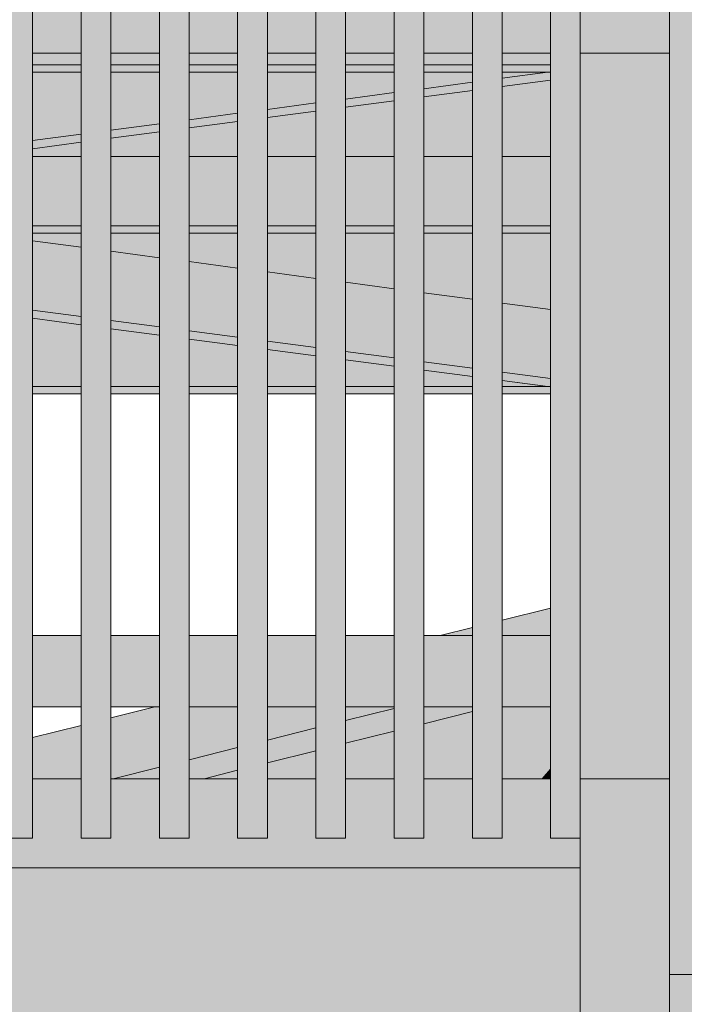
# Model space of a CAD drawing. Header units: millimetres. Extents: x 0 to 1517, y -116 to 725.
# Tile 149 of 256: x 765 to 776, y 290 to 307. Entities that reach past the tile are written whole.
import ezdxf

# ---------------------------------------------------------------- set-up
doc = ezdxf.new("R2010")
doc.units = ezdxf.units.MM
doc.layers.add('Ech.1_100', color=7, linetype='Continuous')
doc.styles.add('tahoma-z-r', font='txt', dxfattribs={"width": 0.704918})
doc.dimstyles.new('ISO-25', dxfattribs={"dimtxt": 2.5, "dimasz": 2.5, "dimexe": 1.25, "dimexo": 0.625, "dimtad": 1, "dimtxsty": 'Standard', "dimcen": 2.5, "dimadec": 0, "dimazin": 0, "dimtfac": 1, "dimtmove": 0, "dimatfit": 3, "dimfxl": 1, "dimarcsym": 0})

# ---------------------------------------------------------------- blocks, each defined once
blk = doc.blocks.new('cw-dimension-symbol2')
at = {"color": 0, "linetype": 'Continuous', "lineweight": -2}
for p, q in [((-0.5, -0.5), (0.5, 0.5)), ((-1, 0), (1, 0))]:
    blk.add_line(p, q, dxfattribs=at)
blk = doc.blocks.new('*D91')
at = {"layer": 'Defpoints', "color": 0}
for p in [(735.971, 334.007), (872.956, 301.823), (872.471, 299.882)]:
    blk.add_point(p, dxfattribs=at)
at = {"layer": 'Ech.1_100', "color": 0, "linetype": 'Continuous', "lineweight": -2}
for p, q in [((735.971, 334.007), (736.602, 336.53)), ((737.038, 335.802), (872.374, 301.968)), ((872.471, 299.882), (873.102, 302.405))]:
    blk.add_line(p, q, dxfattribs=at)
at = {"layer": 'Ech.1_100', "color": 0, "lineweight": -2, "xscale": 0.6000000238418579, "yscale": 0.6000000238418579, "zscale": 0.6000000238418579}
for p, rotation in [((736.456, 335.948), 165.9637565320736), ((872.956, 301.823), 345.9637565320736)]:
    blk.add_blockref('cw-dimension-symbol2', p, dxfattribs=dict(at, rotation=rotation))
at = {"layer": 'Ech.1_100', "color": 7, "linetype": 'Continuous', "lineweight": 5, "insert": (805.252, 321.068), "char_height": 2.5, "attachment_point": 5, "rotation": 345.9638, "style": 'tahoma-z-r'}
blk.add_mtext('14.07', dxfattribs=at)

msp = doc.modelspace()

# ---------------------------------------------------------------- hatches: boundary and pattern name
at = {"layer": 'Ech.1_100', "linetype": 'Continuous', "lineweight": 5, "true_color": 0xeaddd7, "transparency": 33554687}
for points in [[(764.363, 293.15), (764.863, 293.15), (764.863, 316.725), (764.363, 316.85), (764.363, 293.15)], [(765.68, 293.15), (766.18, 293.15), (766.18, 316.396), (765.68, 316.521), (765.68, 293.15)], [(766.997, 293.15), (767.497, 293.15), (767.497, 316.067), (766.997, 316.192), (766.997, 293.15)], [(768.313, 293.15), (768.813, 293.15), (768.813, 315.737), (768.313, 315.862), (768.313, 293.15)], [(769.63, 293.15), (770.13, 293.15), (770.13, 315.408), (769.63, 315.533), (769.63, 293.15)], [(770.947, 293.15), (771.447, 293.15), (771.447, 315.079), (770.947, 315.204), (770.947, 293.15)], [(772.263, 293.15), (772.763, 293.15), (772.763, 314.75), (772.263, 314.875), (772.263, 293.15)], [(773.58, 293.15), (774.08, 293.15), (774.08, 314.421), (773.58, 314.546), (773.58, 293.15)], [(775.58, 290.857), (776.08, 290.857), (776.08, 313.921), (775.58, 314.046), (775.58, 290.857)]]:
    msp.add_hatch(color=254, dxfattribs=at).paths.add_polyline_path(points)
at = {"layer": 'Ech.1_100', "linetype": 'Continuous', "lineweight": 5, "true_color": 0xd4c4b3, "transparency": 33554687}
for points in [[(764.863, 306.357), (765.68, 306.357), (765.68, 307.557), (764.863, 307.557), (764.863, 306.357)], [(766.18, 306.357), (766.997, 306.357), (766.997, 307.557), (766.18, 307.557), (766.18, 306.357)], [(767.497, 306.357), (768.313, 306.357), (768.313, 307.557), (767.497, 307.557), (767.497, 306.357)], [(768.813, 306.357), (769.63, 306.357), (769.63, 307.557), (768.813, 307.557), (768.813, 306.357)], [(770.13, 306.357), (770.947, 306.357), (770.947, 307.557), (770.13, 307.557), (770.13, 306.357)], [(771.447, 306.357), (772.263, 306.357), (772.263, 307.557), (771.447, 307.557), (771.447, 306.357)], [(773.58, 307.557), (772.763, 307.557), (772.763, 306.357), (773.58, 306.357), (773.58, 307.557)], [(775.58, 307.557), (774.08, 307.557), (774.08, 306.357), (775.58, 306.357), (775.58, 307.557)], [(765.68, 296.557), (764.863, 296.557), (764.863, 295.357), (765.68, 295.357), (765.68, 296.557)], [(766.997, 296.557), (766.18, 296.557), (766.18, 295.357), (766.997, 295.357), (766.997, 296.557)], [(768.313, 296.557), (767.497, 296.557), (767.497, 295.357), (768.313, 295.357), (768.313, 296.557)], [(769.63, 296.557), (768.813, 296.557), (768.813, 295.357), (769.63, 295.357), (769.63, 296.557)], [(770.947, 296.557), (770.13, 296.557), (770.13, 295.357), (770.947, 295.357), (770.947, 296.557)], [(771.447, 295.357), (772.263, 295.357), (772.263, 296.557), (771.447, 296.557), (771.447, 295.357)], [(773.58, 296.557), (772.763, 296.557), (772.763, 295.357), (773.58, 295.357), (773.58, 296.557)]]:
    msp.add_hatch(color=9, dxfattribs=at).paths.add_polyline_path(points)
at = {"layer": 'Ech.1_100', "linetype": 'Continuous', "lineweight": 5, "true_color": 0xe0d1b3, "transparency": 33554687}
for points in [[(764.863, 306.161), (765.68, 306.161), (765.68, 306.357), (764.863, 306.357), (764.863, 306.161)], [(766.18, 306.161), (766.997, 306.161), (766.997, 306.357), (766.18, 306.357), (766.18, 306.161)], [(767.497, 306.161), (768.313, 306.161), (768.313, 306.357), (767.497, 306.357), (767.497, 306.161)], [(768.813, 306.161), (769.63, 306.161), (769.63, 306.357), (768.813, 306.357), (768.813, 306.161)], [(770.13, 306.161), (770.947, 306.161), (770.947, 306.357), (770.13, 306.357), (770.13, 306.161)], [(771.447, 306.161), (772.263, 306.161), (772.263, 306.357), (771.447, 306.357), (771.447, 306.161)], [(772.763, 306.161), (773.58, 306.161), (773.58, 306.357), (772.763, 306.357), (772.763, 306.161)], [(764.863, 306.039), (765.68, 306.039), (765.68, 306.161), (764.863, 306.161), (764.863, 306.039)], [(766.18, 306.039), (766.997, 306.039), (766.997, 306.161), (766.18, 306.161), (766.18, 306.039)], [(767.497, 306.039), (768.313, 306.039), (768.313, 306.161), (767.497, 306.161), (767.497, 306.039)], [(768.813, 306.039), (769.63, 306.039), (769.63, 306.161), (768.813, 306.161), (768.813, 306.039)], [(770.13, 306.039), (770.947, 306.039), (770.947, 306.161), (770.13, 306.161), (770.13, 306.039)], [(771.447, 306.039), (772.263, 306.039), (772.263, 306.161), (771.447, 306.161), (771.447, 306.039)], [(772.763, 306.039), (773.58, 306.039), (773.58, 306.161), (772.763, 306.161), (772.763, 306.039)], [(764.863, 303.456), (765.68, 303.456), (765.68, 304.619), (764.863, 304.619), (764.863, 303.456)], [(766.18, 303.456), (766.997, 303.456), (766.997, 304.619), (766.18, 304.619), (766.18, 303.456)], [(767.497, 303.456), (768.313, 303.456), (768.313, 304.619), (767.497, 304.619), (767.497, 303.456)], [(768.813, 303.456), (769.63, 303.456), (769.63, 304.619), (768.813, 304.619), (768.813, 303.456)], [(770.13, 303.456), (770.947, 303.456), (770.947, 304.619), (770.13, 304.619), (770.13, 303.456)], [(771.447, 303.456), (772.263, 303.456), (772.263, 304.619), (771.447, 304.619), (771.447, 303.456)], [(772.763, 303.456), (773.58, 303.456), (773.58, 304.619), (772.763, 304.619), (772.763, 303.456)], [(764.863, 303.333), (765.68, 303.333), (765.68, 303.456), (764.863, 303.456), (764.863, 303.333)], [(766.18, 303.333), (766.997, 303.333), (766.997, 303.456), (766.18, 303.456), (766.18, 303.333)], [(767.497, 303.333), (768.313, 303.333), (768.313, 303.456), (767.497, 303.456), (767.497, 303.333)], [(768.813, 303.333), (769.63, 303.333), (769.63, 303.456), (768.813, 303.456), (768.813, 303.333)], [(770.13, 303.333), (770.947, 303.333), (770.947, 303.456), (770.13, 303.456), (770.13, 303.333)], [(771.447, 303.333), (772.263, 303.333), (772.263, 303.456), (771.447, 303.456), (771.447, 303.333)], [(772.763, 303.333), (773.58, 303.333), (773.58, 303.456), (772.763, 303.456), (772.763, 303.333)], [(764.863, 300.751), (765.68, 300.751), (765.68, 301.789), (764.863, 301.898), (764.863, 300.751)], [(766.18, 300.751), (766.997, 300.751), (766.997, 301.615), (766.18, 301.723), (766.18, 300.751)], [(767.497, 300.751), (768.313, 300.751), (768.313, 301.441), (767.497, 301.549), (767.497, 300.751)], [(768.813, 300.751), (769.63, 300.751), (769.63, 301.267), (768.813, 301.375), (768.813, 300.751)], [(770.13, 300.751), (770.947, 300.751), (770.947, 301.092), (770.13, 301.2), (770.13, 300.751)], [(771.447, 300.751), (772.263, 300.751), (772.263, 300.918), (771.447, 301.026), (771.447, 300.751)], [(764.863, 300.628), (765.68, 300.628), (765.68, 300.751), (764.863, 300.751), (764.863, 300.628)], [(766.18, 300.628), (766.997, 300.628), (766.997, 300.751), (766.18, 300.751), (766.18, 300.628)], [(767.497, 300.628), (768.313, 300.628), (768.313, 300.751), (767.497, 300.751), (767.497, 300.628)], [(768.813, 300.628), (769.63, 300.628), (769.63, 300.751), (768.813, 300.751), (768.813, 300.628)], [(770.13, 300.628), (770.947, 300.628), (770.947, 300.751), (770.13, 300.751), (770.13, 300.628)], [(771.447, 300.628), (772.263, 300.628), (772.263, 300.751), (771.447, 300.751), (771.447, 300.628)], [(772.763, 300.751), (773.526, 300.751), (772.763, 300.852), (772.763, 300.751)], [(772.763, 300.628), (773.58, 300.628), (773.58, 300.75), (773.536, 300.75), (773.526, 300.751), (772.763, 300.751), (772.763, 300.628)]]:
    msp.add_hatch(color=254, dxfattribs=at).paths.add_polyline_path(points)
at = {"layer": 'Ech.1_100', "linetype": 'Continuous', "lineweight": 5, "true_color": 0xe0c8b3, "transparency": 33554687}
msp.add_hatch(color=9, dxfattribs=at).paths.add_polyline_path([(774.08, 294.15), (775.58, 294.15), (775.58, 306.357), (774.08, 306.357), (774.08, 294.15)])
at = {"layer": 'Ech.1_100', "linetype": 'Continuous', "lineweight": 5, "true_color": 0xe0d9d1, "transparency": 33554687}
for points in [[(765.68, 306.039), (764.863, 306.039), (764.863, 304.891), (765.68, 304.999), (765.68, 306.039)], [(766.997, 306.039), (766.18, 306.039), (766.18, 305.065), (766.997, 305.173), (766.997, 306.039)], [(768.313, 306.039), (767.497, 306.039), (767.497, 305.239), (768.313, 305.347), (768.313, 306.039)], [(769.63, 306.039), (768.813, 306.039), (768.813, 305.413), (769.63, 305.522), (769.63, 306.039)], [(770.947, 306.039), (770.13, 306.039), (770.13, 305.588), (770.947, 305.696), (770.947, 306.039)], [(772.263, 306.039), (771.447, 306.039), (771.447, 305.762), (772.263, 305.87), (772.263, 306.039)], [(773.58, 306.039), (773.536, 306.039), (772.763, 305.936), (772.763, 305.798), (773.58, 305.906), (773.58, 306.039)], [(773.536, 306.039), (772.763, 306.039), (772.763, 305.936), (773.536, 306.039)], [(771.447, 305.624), (772.263, 305.732), (772.263, 305.87), (771.447, 305.762), (771.447, 305.624)], [(770.947, 305.696), (770.13, 305.588), (770.13, 305.45), (770.947, 305.558), (770.947, 305.696)], [(768.813, 305.275), (769.63, 305.383), (769.63, 305.522), (768.813, 305.413), (768.813, 305.275)], [(768.313, 305.347), (767.497, 305.239), (767.497, 305.101), (768.313, 305.209), (768.313, 305.347)], [(766.18, 304.927), (766.997, 305.035), (766.997, 305.173), (766.18, 305.065), (766.18, 304.927)], [(764.863, 304.752), (765.68, 304.861), (765.68, 304.999), (764.863, 304.891), (764.863, 304.752)], [(765.68, 303.092), (764.863, 303.2), (764.863, 302.036), (765.68, 301.928), (765.68, 303.092)], [(766.18, 301.861), (766.997, 301.753), (766.997, 302.918), (766.18, 303.026), (766.18, 301.861)], [(768.313, 302.743), (767.497, 302.851), (767.497, 301.687), (768.313, 301.579), (768.313, 302.743)], [(769.63, 302.569), (768.813, 302.677), (768.813, 301.513), (769.63, 301.405), (769.63, 302.569)], [(770.947, 302.395), (770.13, 302.503), (770.13, 301.339), (770.947, 301.23), (770.947, 302.395)], [(772.263, 302.22), (771.447, 302.328), (771.447, 301.164), (772.263, 301.056), (772.263, 302.22)], [(773.58, 302.046), (772.763, 302.154), (772.763, 300.99), (773.58, 300.882), (773.58, 302.046)], [(764.863, 301.898), (765.68, 301.789), (765.68, 301.928), (764.863, 302.036), (764.863, 301.898)], [(766.18, 301.723), (766.997, 301.615), (766.997, 301.753), (766.18, 301.861), (766.18, 301.723)], [(768.313, 301.579), (767.497, 301.687), (767.497, 301.549), (768.313, 301.441), (768.313, 301.579)], [(768.813, 301.375), (769.63, 301.267), (769.63, 301.405), (768.813, 301.513), (768.813, 301.375)], [(770.13, 301.2), (770.947, 301.092), (770.947, 301.23), (770.13, 301.339), (770.13, 301.2)], [(771.447, 301.026), (772.263, 300.918), (772.263, 301.056), (771.447, 301.164), (771.447, 301.026)], [(773.536, 300.75), (773.58, 300.75), (773.58, 300.882), (772.763, 300.99), (772.763, 300.852), (773.536, 300.75)]]:
    msp.add_hatch(color=254, dxfattribs=at).paths.add_polyline_path(points)
at = {"layer": 'Ech.1_100', "linetype": 'Continuous', "lineweight": 5, "true_color": 0xe6f1fc, "transparency": 33554687}
for points in [[(772.763, 304.619), (773.58, 304.619), (773.58, 305.906), (772.763, 305.798), (772.763, 304.619)], [(771.447, 304.619), (772.263, 304.619), (772.263, 305.732), (771.447, 305.624), (771.447, 304.619)], [(770.13, 304.619), (770.947, 304.619), (770.947, 305.558), (770.13, 305.45), (770.13, 304.619)], [(768.813, 304.619), (769.63, 304.619), (769.63, 305.383), (768.813, 305.275), (768.813, 304.619)], [(767.497, 304.619), (768.313, 304.619), (768.313, 305.209), (767.497, 305.101), (767.497, 304.619)], [(766.18, 304.619), (766.997, 304.619), (766.997, 305.035), (766.18, 304.927), (766.18, 304.619)], [(764.863, 304.619), (765.68, 304.619), (765.68, 304.861), (764.863, 304.752), (764.863, 304.619)], [(765.68, 303.333), (764.863, 303.333), (764.863, 303.2), (765.68, 303.092), (765.68, 303.333)], [(766.997, 303.333), (766.18, 303.333), (766.18, 303.026), (766.997, 302.918), (766.997, 303.333)], [(768.313, 303.333), (767.497, 303.333), (767.497, 302.851), (768.313, 302.743), (768.313, 303.333)], [(769.63, 303.333), (768.813, 303.333), (768.813, 302.677), (769.63, 302.569), (769.63, 303.333)], [(770.947, 303.333), (770.13, 303.333), (770.13, 302.503), (770.947, 302.395), (770.947, 303.333)], [(772.263, 303.333), (771.447, 303.333), (771.447, 302.328), (772.263, 302.22), (772.263, 303.333)], [(773.58, 303.333), (772.763, 303.333), (772.763, 302.154), (773.58, 302.046), (773.58, 303.333)]]:
    msp.add_hatch(color=7, dxfattribs=at).paths.add_polyline_path(points)
at = {"layer": 'Ech.1_100', "linetype": 'Continuous', "lineweight": 5, "true_color": 0xddd7ea, "transparency": 33554687}
for points in [[(772.763, 296.557), (773.58, 296.557), (773.58, 297.022), (772.763, 296.818), (772.763, 296.557)], [(771.722, 296.557), (772.263, 296.557), (772.263, 296.693), (771.722, 296.557)], [(766.997, 295.357), (766.922, 295.357), (766.18, 295.172), (766.18, 294.15), (766.218, 294.15), (766.997, 294.345), (766.997, 295.357)], [(768.313, 295.357), (767.497, 295.357), (767.497, 294.47), (768.313, 294.674), (768.313, 295.357)], [(769.63, 295.357), (768.813, 295.357), (768.813, 294.799), (769.63, 295.003), (769.63, 295.357)], [(770.947, 295.357), (770.13, 295.357), (770.13, 295.128), (770.947, 295.333), (770.947, 295.357)], [(770.13, 294.745), (770.947, 294.949), (770.947, 295.333), (770.13, 295.128), (770.13, 294.745)], [(772.263, 295.357), (771.447, 295.357), (771.447, 295.074), (772.263, 295.278), (772.263, 295.357)], [(764.863, 294.15), (765.68, 294.15), (765.68, 295.047), (764.863, 294.843), (764.863, 294.15)], [(768.813, 294.416), (769.63, 294.62), (769.63, 295.003), (768.813, 294.799), (768.813, 294.416)], [(767.497, 294.15), (767.752, 294.15), (768.313, 294.291), (768.313, 294.674), (767.497, 294.47), (767.497, 294.15)], [(766.218, 294.15), (766.997, 294.15), (766.997, 294.345), (766.218, 294.15)]]:
    msp.add_hatch(color=254, dxfattribs=at).paths.add_polyline_path(points)
at = {"layer": 'Ech.1_100', "linetype": 'Continuous', "lineweight": 5, "true_color": 0xf7e0b3, "transparency": 33554687}
for points in [[(771.447, 294.15), (772.263, 294.15), (772.263, 295.278), (771.447, 295.074), (771.447, 294.15)], [(773.58, 295.357), (772.763, 295.357), (772.763, 294.15), (773.436, 294.15), (773.58, 294.309), (773.58, 295.357)], [(770.13, 294.15), (770.947, 294.15), (770.947, 294.949), (770.13, 294.745), (770.13, 294.15)], [(768.813, 294.15), (769.63, 294.15), (769.63, 294.62), (768.813, 294.416), (768.813, 294.15)], [(767.752, 294.15), (768.313, 294.15), (768.313, 294.291), (767.752, 294.15)]]:
    msp.add_hatch(color=254, dxfattribs=at).paths.add_polyline_path(points)
at = {"layer": 'Ech.1_100', "linetype": 'Continuous', "lineweight": 5, "true_color": 0xf7d1b3, "transparency": 33554687}
msp.add_hatch(color=254, dxfattribs=at).paths.add_polyline_path([(773.436, 294.15), (773.58, 294.15), (773.58, 294.309), (773.436, 294.15)])
at = {"layer": 'Ech.1_100', "linetype": 'Continuous', "lineweight": 5, "true_color": 0xdcdcdc, "transparency": 33554687}
for points in [[(734.08, 292.65), (774.08, 292.65), (774.08, 293.15), (773.58, 293.15), (773.58, 294.15), (772.763, 294.15), (772.763, 293.15), (772.263, 293.15), (772.263, 294.15), (771.447, 294.15), (771.447, 293.15), (770.947, 293.15), (770.947, 294.15), (770.13, 294.15), (770.13, 293.15), (769.63, 293.15), (769.63, 294.15), (768.813, 294.15), (768.813, 293.15), (768.313, 293.15), (768.313, 294.15), (767.497, 294.15), (767.497, 293.15), (766.997, 293.15), (766.997, 294.15), (766.18, 294.15), (766.18, 293.15), (765.68, 293.15), (765.68, 294.15), (764.863, 294.15), (764.863, 293.15), (764.363, 293.15), (764.363, 294.15), (763.547, 294.15), (763.547, 293.15), (763.047, 293.15), (763.047, 294.15), (762.23, 294.15), (762.23, 293.15), (761.73, 293.15), (761.73, 294.15), (760.913, 294.15), (760.913, 293.15), (760.413, 293.15), (760.413, 294.15), (759.597, 294.15), (759.597, 293.15), (759.097, 293.15), (759.097, 294.15), (758.28, 294.15), (758.28, 293.15), (757.78, 293.15), (757.78, 294.15), (756.963, 294.15), (756.963, 293.15), (756.463, 293.15), (756.463, 294.15), (755.647, 294.15), (755.647, 293.15), (755.147, 293.15), (755.147, 294.15), (754.33, 294.15), (754.33, 293.15), (753.83, 293.15), (753.83, 294.15), (753.013, 294.15), (753.013, 293.15), (752.513, 293.15), (752.513, 294.15), (751.697, 294.15), (751.697, 293.15), (751.197, 293.15), (751.197, 294.15), (750.38, 294.15), (750.38, 293.15), (749.88, 293.15), (749.88, 294.15), (749.063, 294.15), (749.063, 293.15), (748.563, 293.15), (748.563, 294.15), (747.747, 294.15), (747.747, 293.15), (747.247, 293.15), (747.247, 294.15), (746.43, 294.15), (746.43, 293.15), (745.93, 293.15), (745.93, 294.15), (745.113, 294.15), (745.113, 293.15), (744.613, 293.15), (744.613, 294.15), (743.797, 294.15), (743.797, 293.15), (743.297, 293.15), (743.297, 294.15), (742.48, 294.15), (742.48, 293.15), (741.98, 293.15), (741.98, 294.15), (741.163, 294.15), (741.163, 293.15), (740.663, 293.15), (740.663, 294.15), (739.847, 294.15), (739.847, 293.15), (739.347, 293.15), (739.347, 294.15), (738.53, 294.15), (738.53, 293.15), (738.03, 293.15), (738.03, 294.15), (737.213, 294.15), (737.213, 293.15), (736.713, 293.15), (736.713, 294.15), (735.897, 294.15), (735.897, 293.15), (735.397, 293.15), (735.397, 294.15), (734.58, 294.15), (734.58, 293.15), (734.08, 293.15), (734.08, 292.65)], [(775.58, 294.15), (774.08, 294.15), (774.08, 257.357), (775.58, 257.357), (775.58, 294.15)], [(775.58, 289.857), (824.08, 289.857), (824.08, 291.357), (823.78, 291.357), (823.78, 290.857), (823.28, 290.857), (823.28, 291.357), (822.455, 291.357), (822.455, 290.857), (821.955, 290.857), (821.955, 291.357), (821.13, 291.357), (821.13, 290.857), (820.63, 290.857), (820.63, 291.357), (819.805, 291.357), (819.805, 290.857), (819.305, 290.857), (819.305, 291.357), (818.48, 291.357), (818.48, 290.857), (817.98, 290.857), (817.98, 291.357), (817.155, 291.357), (817.155, 290.857), (816.655, 290.857), (816.655, 291.357), (815.83, 291.357), (815.83, 290.857), (815.33, 290.857), (815.33, 291.357), (814.505, 291.357), (814.505, 290.857), (814.005, 290.857), (814.005, 291.357), (813.18, 291.357), (813.18, 290.857), (812.68, 290.857), (812.68, 291.357), (811.855, 291.357), (811.855, 290.857), (811.355, 290.857), (811.355, 291.357), (810.53, 291.357), (810.53, 290.857), (810.03, 290.857), (810.03, 291.357), (809.205, 291.357), (809.205, 290.857), (808.705, 290.857), (808.705, 291.357), (807.88, 291.357), (807.88, 290.857), (807.38, 290.857), (807.38, 291.357), (806.555, 291.357), (806.555, 290.857), (806.055, 290.857), (806.055, 291.357), (805.23, 291.357), (805.23, 290.857), (804.73, 290.857), (804.73, 291.357), (803.905, 291.357), (803.905, 290.857), (803.405, 290.857), (803.405, 291.357), (802.58, 291.357), (802.58, 290.857), (802.08, 290.857), (802.08, 291.357), (801.255, 291.357), (801.255, 290.857), (800.755, 290.857), (800.755, 291.357), (799.93, 291.357), (799.93, 290.857), (799.43, 290.857), (799.43, 291.357), (798.605, 291.357), (798.605, 290.857), (798.105, 290.857), (798.105, 291.357), (797.28, 291.357), (797.28, 290.857), (796.78, 290.857), (796.78, 291.357), (795.955, 291.357), (795.955, 290.857), (795.455, 290.857), (795.455, 291.357), (794.63, 291.357), (794.63, 290.857), (794.13, 290.857), (794.13, 291.357), (793.305, 291.357), (793.305, 290.857), (792.805, 290.857), (792.805, 291.357), (791.98, 291.357), (791.98, 290.857), (791.48, 290.857), (791.48, 291.357), (790.655, 291.357), (790.655, 290.857), (790.155, 290.857), (790.155, 291.357), (789.33, 291.357), (789.33, 290.857), (788.83, 290.857), (788.83, 291.357), (788.005, 291.357), (788.005, 290.857), (787.505, 290.857), (787.505, 291.357), (786.68, 291.357), (786.68, 290.857), (786.18, 290.857), (786.18, 291.357), (785.355, 291.357), (785.355, 290.857), (784.855, 290.857), (784.855, 291.357), (784.03, 291.357), (784.03, 290.857), (783.53, 290.857), (783.53, 291.357), (782.705, 291.357), (782.705, 290.857), (782.205, 290.857), (782.205, 291.357), (781.38, 291.357), (781.38, 290.857), (780.88, 290.857), (780.88, 291.357), (780.055, 291.357), (780.055, 290.857), (779.555, 290.857), (779.555, 291.357), (778.73, 291.357), (778.73, 290.857), (778.23, 290.857), (778.23, 291.357), (777.405, 291.357), (777.405, 290.857), (776.905, 290.857), (776.905, 291.357), (776.08, 291.357), (776.08, 290.857), (775.58, 290.857), (775.58, 289.857)]]:
    msp.add_hatch(color=254, dxfattribs=at).paths.add_polyline_path(points)
at = {"layer": 'Ech.1_100', "linetype": 'Continuous', "lineweight": 5, "true_color": 0xf8f8f8, "transparency": 33554687}
msp.add_hatch(color=7, dxfattribs=at).paths.add_polyline_path([(774.08, 292.65), (734.08, 292.65), (734.08, 257.357), (774.08, 257.357), (774.08, 292.65)])

# ---------------------------------------------------------------- linework, layer by layer
at = {"layer": 'Ech.1_100', "color": 7, "linetype": 'Continuous', "lineweight": 5}
for points in [[(764.363, 293.15), (764.863, 293.15), (764.863, 316.725), (764.363, 316.85), (764.363, 293.15)], [(765.68, 293.15), (766.18, 293.15), (766.18, 316.396), (765.68, 316.521), (765.68, 293.15)], [(766.997, 293.15), (767.497, 293.15), (767.497, 316.067), (766.997, 316.192), (766.997, 293.15)], [(768.313, 293.15), (768.813, 293.15), (768.813, 315.737), (768.313, 315.862), (768.313, 293.15)], [(769.63, 293.15), (770.13, 293.15), (770.13, 315.408), (769.63, 315.533), (769.63, 293.15)], [(770.947, 293.15), (771.447, 293.15), (771.447, 315.079), (770.947, 315.204), (770.947, 293.15)], [(772.263, 293.15), (772.763, 293.15), (772.763, 314.75), (772.263, 314.875), (772.263, 293.15)], [(773.58, 293.15), (774.08, 293.15), (774.08, 314.421), (773.58, 314.546), (773.58, 293.15)], [(775.58, 290.857), (776.08, 290.857), (776.08, 313.921), (775.58, 314.046), (775.58, 290.857)], [(764.863, 306.357), (765.68, 306.357), (765.68, 307.557), (764.863, 307.557), (764.863, 306.357)], [(766.18, 306.357), (766.997, 306.357), (766.997, 307.557), (766.18, 307.557), (766.18, 306.357)], [(767.497, 306.357), (768.313, 306.357), (768.313, 307.557), (767.497, 307.557), (767.497, 306.357)], [(768.813, 306.357), (769.63, 306.357), (769.63, 307.557), (768.813, 307.557), (768.813, 306.357)], [(770.13, 306.357), (770.947, 306.357), (770.947, 307.557), (770.13, 307.557), (770.13, 306.357)], [(771.447, 306.357), (772.263, 306.357), (772.263, 307.557), (771.447, 307.557), (771.447, 306.357)], [(773.58, 307.557), (772.763, 307.557), (772.763, 306.357), (773.58, 306.357), (773.58, 307.557)], [(775.58, 307.557), (774.08, 307.557), (774.08, 306.357), (775.58, 306.357), (775.58, 307.557)], [(764.863, 306.161), (765.68, 306.161), (765.68, 306.357), (764.863, 306.357), (764.863, 306.161)], [(766.18, 306.161), (766.997, 306.161), (766.997, 306.357), (766.18, 306.357), (766.18, 306.161)], [(767.497, 306.161), (768.313, 306.161), (768.313, 306.357), (767.497, 306.357), (767.497, 306.161)], [(768.813, 306.161), (769.63, 306.161), (769.63, 306.357), (768.813, 306.357), (768.813, 306.161)], [(770.13, 306.161), (770.947, 306.161), (770.947, 306.357), (770.13, 306.357), (770.13, 306.161)], [(771.447, 306.161), (772.263, 306.161), (772.263, 306.357), (771.447, 306.357), (771.447, 306.161)], [(772.763, 306.161), (773.58, 306.161), (773.58, 306.357), (772.763, 306.357), (772.763, 306.161)], [(774.08, 294.15), (775.58, 294.15), (775.58, 306.357), (774.08, 306.357), (774.08, 294.15)], [(764.863, 306.039), (765.68, 306.039), (765.68, 306.161), (764.863, 306.161), (764.863, 306.039)], [(766.18, 306.039), (766.997, 306.039), (766.997, 306.161), (766.18, 306.161), (766.18, 306.039)], [(767.497, 306.039), (768.313, 306.039), (768.313, 306.161), (767.497, 306.161), (767.497, 306.039)], [(768.813, 306.039), (769.63, 306.039), (769.63, 306.161), (768.813, 306.161), (768.813, 306.039)], [(770.13, 306.039), (770.947, 306.039), (770.947, 306.161), (770.13, 306.161), (770.13, 306.039)], [(771.447, 306.039), (772.263, 306.039), (772.263, 306.161), (771.447, 306.161), (771.447, 306.039)], [(772.763, 306.039), (773.58, 306.039), (773.58, 306.161), (772.763, 306.161), (772.763, 306.039)], [(765.68, 306.039), (764.863, 306.039), (764.863, 304.891), (765.68, 304.999), (765.68, 306.039)], [(766.997, 306.039), (766.18, 306.039), (766.18, 305.065), (766.997, 305.173), (766.997, 306.039)], [(768.313, 306.039), (767.497, 306.039), (767.497, 305.239), (768.313, 305.347), (768.313, 306.039)], [(769.63, 306.039), (768.813, 306.039), (768.813, 305.413), (769.63, 305.522), (769.63, 306.039)], [(770.947, 306.039), (770.13, 306.039), (770.13, 305.588), (770.947, 305.696), (770.947, 306.039)], [(772.263, 306.039), (771.447, 306.039), (771.447, 305.762), (772.263, 305.87), (772.263, 306.039)], [(773.58, 306.039), (773.536, 306.039), (772.763, 305.936), (772.763, 305.798), (773.58, 305.906), (773.58, 306.039)], [(773.536, 306.039), (772.763, 306.039), (772.763, 305.936), (773.536, 306.039)], [(772.763, 304.619), (773.58, 304.619), (773.58, 305.906), (772.763, 305.798), (772.763, 304.619)], [(771.447, 305.624), (772.263, 305.732), (772.263, 305.87), (771.447, 305.762), (771.447, 305.624)], [(771.447, 304.619), (772.263, 304.619), (772.263, 305.732), (771.447, 305.624), (771.447, 304.619)], [(770.947, 305.696), (770.13, 305.588), (770.13, 305.45), (770.947, 305.558), (770.947, 305.696)], [(770.13, 304.619), (770.947, 304.619), (770.947, 305.558), (770.13, 305.45), (770.13, 304.619)], [(768.813, 305.275), (769.63, 305.383), (769.63, 305.522), (768.813, 305.413), (768.813, 305.275)], [(768.813, 304.619), (769.63, 304.619), (769.63, 305.383), (768.813, 305.275), (768.813, 304.619)], [(768.313, 305.347), (767.497, 305.239), (767.497, 305.101), (768.313, 305.209), (768.313, 305.347)], [(766.18, 304.927), (766.997, 305.035), (766.997, 305.173), (766.18, 305.065), (766.18, 304.927)], [(767.497, 304.619), (768.313, 304.619), (768.313, 305.209), (767.497, 305.101), (767.497, 304.619)], [(764.863, 304.752), (765.68, 304.861), (765.68, 304.999), (764.863, 304.891), (764.863, 304.752)], [(766.18, 304.619), (766.997, 304.619), (766.997, 305.035), (766.18, 304.927), (766.18, 304.619)], [(764.863, 304.619), (765.68, 304.619), (765.68, 304.861), (764.863, 304.752), (764.863, 304.619)], [(764.863, 303.456), (765.68, 303.456), (765.68, 304.619), (764.863, 304.619), (764.863, 303.456)], [(766.18, 303.456), (766.997, 303.456), (766.997, 304.619), (766.18, 304.619), (766.18, 303.456)], [(767.497, 303.456), (768.313, 303.456), (768.313, 304.619), (767.497, 304.619), (767.497, 303.456)], [(768.813, 303.456), (769.63, 303.456), (769.63, 304.619), (768.813, 304.619), (768.813, 303.456)], [(770.13, 303.456), (770.947, 303.456), (770.947, 304.619), (770.13, 304.619), (770.13, 303.456)], [(771.447, 303.456), (772.263, 303.456), (772.263, 304.619), (771.447, 304.619), (771.447, 303.456)], [(772.763, 303.456), (773.58, 303.456), (773.58, 304.619), (772.763, 304.619), (772.763, 303.456)], [(764.863, 303.333), (765.68, 303.333), (765.68, 303.456), (764.863, 303.456), (764.863, 303.333)], [(766.18, 303.333), (766.997, 303.333), (766.997, 303.456), (766.18, 303.456), (766.18, 303.333)], [(767.497, 303.333), (768.313, 303.333), (768.313, 303.456), (767.497, 303.456), (767.497, 303.333)], [(768.813, 303.333), (769.63, 303.333), (769.63, 303.456), (768.813, 303.456), (768.813, 303.333)], [(770.13, 303.333), (770.947, 303.333), (770.947, 303.456), (770.13, 303.456), (770.13, 303.333)], [(771.447, 303.333), (772.263, 303.333), (772.263, 303.456), (771.447, 303.456), (771.447, 303.333)], [(772.763, 303.333), (773.58, 303.333), (773.58, 303.456), (772.763, 303.456), (772.763, 303.333)], [(765.68, 303.333), (764.863, 303.333), (764.863, 303.2), (765.68, 303.092), (765.68, 303.333)], [(766.997, 303.333), (766.18, 303.333), (766.18, 303.026), (766.997, 302.918), (766.997, 303.333)], [(768.313, 303.333), (767.497, 303.333), (767.497, 302.851), (768.313, 302.743), (768.313, 303.333)], [(769.63, 303.333), (768.813, 303.333), (768.813, 302.677), (769.63, 302.569), (769.63, 303.333)], [(770.947, 303.333), (770.13, 303.333), (770.13, 302.503), (770.947, 302.395), (770.947, 303.333)], [(772.263, 303.333), (771.447, 303.333), (771.447, 302.328), (772.263, 302.22), (772.263, 303.333)], [(773.58, 303.333), (772.763, 303.333), (772.763, 302.154), (773.58, 302.046), (773.58, 303.333)], [(765.68, 303.092), (764.863, 303.2), (764.863, 302.036), (765.68, 301.928), (765.68, 303.092)], [(766.18, 301.861), (766.997, 301.753), (766.997, 302.918), (766.18, 303.026), (766.18, 301.861)], [(768.313, 302.743), (767.497, 302.851), (767.497, 301.687), (768.313, 301.579), (768.313, 302.743)], [(769.63, 302.569), (768.813, 302.677), (768.813, 301.513), (769.63, 301.405), (769.63, 302.569)], [(770.947, 302.395), (770.13, 302.503), (770.13, 301.339), (770.947, 301.23), (770.947, 302.395)], [(772.263, 302.22), (771.447, 302.328), (771.447, 301.164), (772.263, 301.056), (772.263, 302.22)], [(773.58, 302.046), (772.763, 302.154), (772.763, 300.99), (773.58, 300.882), (773.58, 302.046)], [(764.863, 301.898), (765.68, 301.789), (765.68, 301.928), (764.863, 302.036), (764.863, 301.898)], [(764.863, 300.751), (765.68, 300.751), (765.68, 301.789), (764.863, 301.898), (764.863, 300.751)], [(766.18, 301.723), (766.997, 301.615), (766.997, 301.753), (766.18, 301.861), (766.18, 301.723)], [(766.18, 300.751), (766.997, 300.751), (766.997, 301.615), (766.18, 301.723), (766.18, 300.751)], [(768.313, 301.579), (767.497, 301.687), (767.497, 301.549), (768.313, 301.441), (768.313, 301.579)], [(767.497, 300.751), (768.313, 300.751), (768.313, 301.441), (767.497, 301.549), (767.497, 300.751)], [(768.813, 301.375), (769.63, 301.267), (769.63, 301.405), (768.813, 301.513), (768.813, 301.375)], [(768.813, 300.751), (769.63, 300.751), (769.63, 301.267), (768.813, 301.375), (768.813, 300.751)], [(770.13, 301.2), (770.947, 301.092), (770.947, 301.23), (770.13, 301.339), (770.13, 301.2)], [(770.13, 300.751), (770.947, 300.751), (770.947, 301.092), (770.13, 301.2), (770.13, 300.751)], [(771.447, 301.026), (772.263, 300.918), (772.263, 301.056), (771.447, 301.164), (771.447, 301.026)], [(771.447, 300.751), (772.263, 300.751), (772.263, 300.918), (771.447, 301.026), (771.447, 300.751)], [(773.536, 300.75), (773.58, 300.75), (773.58, 300.882), (772.763, 300.99), (772.763, 300.852), (773.536, 300.75)], [(764.863, 300.628), (765.68, 300.628), (765.68, 300.751), (764.863, 300.751), (764.863, 300.628)], [(766.18, 300.628), (766.997, 300.628), (766.997, 300.751), (766.18, 300.751), (766.18, 300.628)], [(767.497, 300.628), (768.313, 300.628), (768.313, 300.751), (767.497, 300.751), (767.497, 300.628)], [(768.813, 300.628), (769.63, 300.628), (769.63, 300.751), (768.813, 300.751), (768.813, 300.628)], [(770.13, 300.628), (770.947, 300.628), (770.947, 300.751), (770.13, 300.751), (770.13, 300.628)], [(771.447, 300.628), (772.263, 300.628), (772.263, 300.751), (771.447, 300.751), (771.447, 300.628)], [(772.763, 300.751), (773.526, 300.751), (772.763, 300.852), (772.763, 300.751)], [(772.763, 300.628), (773.58, 300.628), (773.58, 300.75), (773.536, 300.75), (773.526, 300.751), (772.763, 300.751), (772.763, 300.628)], [(772.763, 296.557), (773.58, 296.557), (773.58, 297.022), (772.763, 296.818), (772.763, 296.557)], [(771.722, 296.557), (772.263, 296.557), (772.263, 296.693), (771.722, 296.557)], [(765.68, 296.557), (764.863, 296.557), (764.863, 295.357), (765.68, 295.357), (765.68, 296.557)], [(766.997, 296.557), (766.18, 296.557), (766.18, 295.357), (766.997, 295.357), (766.997, 296.557)], [(768.313, 296.557), (767.497, 296.557), (767.497, 295.357), (768.313, 295.357), (768.313, 296.557)], [(769.63, 296.557), (768.813, 296.557), (768.813, 295.357), (769.63, 295.357), (769.63, 296.557)], [(770.947, 296.557), (770.13, 296.557), (770.13, 295.357), (770.947, 295.357), (770.947, 296.557)], [(771.447, 295.357), (772.263, 295.357), (772.263, 296.557), (771.447, 296.557), (771.447, 295.357)], [(773.58, 296.557), (772.763, 296.557), (772.763, 295.357), (773.58, 295.357), (773.58, 296.557)], [(766.997, 295.357), (766.922, 295.357), (766.18, 295.172), (766.18, 294.15), (766.218, 294.15), (766.997, 294.345), (766.997, 295.357)], [(768.313, 295.357), (767.497, 295.357), (767.497, 294.47), (768.313, 294.674), (768.313, 295.357)], [(769.63, 295.357), (768.813, 295.357), (768.813, 294.799), (769.63, 295.003), (769.63, 295.357)], [(770.947, 295.357), (770.13, 295.357), (770.13, 295.128), (770.947, 295.333), (770.947, 295.357)], [(770.13, 294.745), (770.947, 294.949), (770.947, 295.333), (770.13, 295.128), (770.13, 294.745)], [(772.263, 295.357), (771.447, 295.357), (771.447, 295.074), (772.263, 295.278), (772.263, 295.357)], [(771.447, 294.15), (772.263, 294.15), (772.263, 295.278), (771.447, 295.074), (771.447, 294.15)], [(773.58, 295.357), (772.763, 295.357), (772.763, 294.15), (773.436, 294.15), (773.58, 294.309), (773.58, 295.357)], [(764.863, 294.15), (765.68, 294.15), (765.68, 295.047), (764.863, 294.843), (764.863, 294.15)], [(768.813, 294.416), (769.63, 294.62), (769.63, 295.003), (768.813, 294.799), (768.813, 294.416)], [(770.13, 294.15), (770.947, 294.15), (770.947, 294.949), (770.13, 294.745), (770.13, 294.15)], [(767.497, 294.15), (767.752, 294.15), (768.313, 294.291), (768.313, 294.674), (767.497, 294.47), (767.497, 294.15)], [(768.813, 294.15), (769.63, 294.15), (769.63, 294.62), (768.813, 294.416), (768.813, 294.15)], [(766.218, 294.15), (766.997, 294.15), (766.997, 294.345), (766.218, 294.15)], [(767.752, 294.15), (768.313, 294.15), (768.313, 294.291), (767.752, 294.15)], [(773.436, 294.15), (773.58, 294.15), (773.58, 294.309), (773.436, 294.15)], [(775.58, 294.15), (774.08, 294.15), (774.08, 257.357), (775.58, 257.357), (775.58, 294.15)], [(774.08, 292.65), (734.08, 292.65), (734.08, 257.357), (774.08, 257.357), (774.08, 292.65)]]:
    msp.add_lwpolyline(points, close=True, dxfattribs=at)
for points in [[(734.08, 292.65), (774.08, 292.65), (774.08, 293.15), (773.58, 293.15), (773.58, 294.15), (772.763, 294.15), (772.763, 293.15), (772.263, 293.15), (772.263, 294.15), (771.447, 294.15), (771.447, 293.15), (770.947, 293.15), (770.947, 294.15), (770.13, 294.15), (770.13, 293.15), (769.63, 293.15), (769.63, 294.15), (768.813, 294.15), (768.813, 293.15), (768.313, 293.15), (768.313, 294.15), (767.497, 294.15), (767.497, 293.15), (766.997, 293.15), (766.997, 294.15), (766.18, 294.15), (766.18, 293.15), (765.68, 293.15), (765.68, 294.15), (764.863, 294.15), (764.863, 293.15), (764.363, 293.15)], [(776.08, 290.857), (775.58, 290.857), (775.58, 289.857)]]:
    msp.add_lwpolyline(points, dxfattribs=at)

# ---------------------------------------------------------------- dimensions: what is measured, and where the dimension line sits
dim = msp.add_linear_dim(base=(872.956, 301.823), p1=(735.971, 334.007), p2=(872.471, 299.882), angle=345.9638, text='14.07', dimstyle='ISO-25', override={"dimtxt": 2.5, "dimasz": 0.6, "dimexe": 0.6, "dimexo": 0, "dimgap": 0, "dimdec": 2, "dimlfac": 1, "dimtxsty": 'tahoma-z-r', "dimblk": 'cw-dimension-symbol2', "dimclrt": 7, "dimtmove": 2}, dxfattribs=at)
dim.commit()
dim.dimension.update_dxf_attribs({"geometry": '*D91', "text_midpoint": (805.252, 321.068), "dimtype": 161, "text_rotation": -14.0362})

doc.saveas('drawing.dxf')
